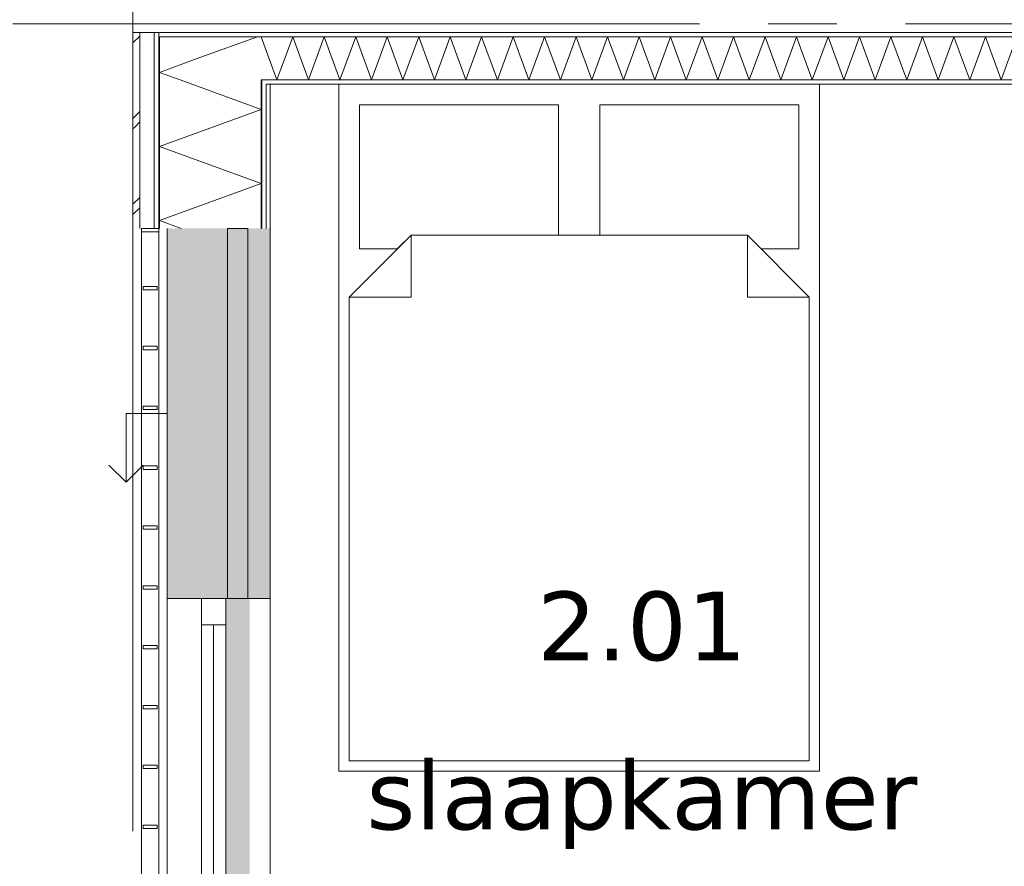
# Model space of a CAD drawing. Header units: millimetres. Extents: x -14925 to 266687, y -3550 to 35834.
# Tile 28 of 244: x -10105 to -7237, y 11048 to 13512. Entities that reach past the tile are written whole.
import ezdxf
from ezdxf.enums import TextEntityAlignment as Align

# ---------------------------------------------------------------- set-up
doc = ezdxf.new("R2010")
doc.units = ezdxf.units.MM
doc.header["$MEASUREMENT"] = 0
doc.linetypes.add('B0204', pattern=[2600, 2000, -200, 200, -200])
for name, color, linetype in [('34 Balustrades', 7, 'Continuous'), ('A Stramien', 7, 'Continuous'), ('New_21 Buitenwanden', 7, 'Continuous'), ('New_21 Buitenwanden 2D arcering', 7, 'Continuous'), ('New_21 Buitenwanden Afdek-arcering', 7, 'Continuous'), ('New_21 Buitenwanden Deuren', 7, 'Continuous'), ('New_21 Buitenwanden Doorsnede-arcering', 7, 'Continuous'), ('New_21 Buitenwanden Laagscheidingslijnen', 7, 'Continuous'), ('New_21 Buitenwanden Ramen', 7, 'Continuous'), ('New_22 C Binnenwanden', 7, 'Continuous'), ('New_22 C Binnenwanden Doorsnede-arcering', 7, 'Continuous'), ('New_22 C Binnenwanden Laagscheidingslijnen', 7, 'Continuous'), ('New_82 Interieur', 7, 'Continuous'), ('New_Z Gebruiksopp', 7, 'Continuous'), ('New_Z Gebruiksopp Zone omranding', 7, 'Continuous'), ('New_Z Gebruiksopp Zone tekst', 7, 'Continuous'), ('Tekst_dim 1_ 100 .DO', 7, 'Continuous')]:
    doc.layers.add(name, color=color, linetype=linetype)
doc.styles.add('GENERATED_STYLE_1', font='verdana.ttf')
doc.styles.add('GENERATED_STYLE_2', font='verdana.ttf')
doc.dimstyles.new('GENERATED_STYLE__1', dxfattribs={"dimtxt": 400, "dimasz": 380, "dimexe": 0.18, "dimexo": 0.0625, "dimgap": 0, "dimtad": 1, "dimdec": 0, "dimzin": 0, "dimdsep": 46, "dimtxsty": 'GENERATED_STYLE_2', "dimblk": 'ARROWHEAD_7', "dimblk1": 'ARROWHEAD_7', "dimblk2": 'ARROWHEAD_7', "dimcen": 0.09, "dimse1": 1, "dimse2": 1, "dimclrd": 9, "dimclre": 9, "dimclrt": 9, "dimadec": 1, "dimazin": 0, "dimtfac": 1, "dimtdec": 4, "dimtmove": 0, "dimatfit": 3, "dimfxl": 1, "dimtolj": 1, "dimtzin": 0, "dimarcsym": 0})
pattern_1 = [(270, (0, 0), (100, 0), [])]
pattern_2 = [(0, (0, 0), (0, 100), [])]

# ---------------------------------------------------------------- blocks, each defined once
blk = doc.blocks.new('slaapkamer_2.01_36_3', base_point=(-8292.5, 11980.5))
at = {"layer": 'New_Z Gebruiksopp Zone tekst', "color": 2, "lineweight": 0}
for tag, style, p in [('DUMMY_941', 'GENERATED_STYLE_1', (-8292.5, 11918.4)), ('DUMMY_942', 'GENERATED_STYLE_2', (-8292.5, 11421.2))]:
    blk.add_attdef(tag, text='', height=200, dxfattribs=dict(at, style=style)).set_placement(p, align=Align.TOP_LEFT)
for tag, style, p in [('ROOM_NUMBER', 'GENERATED_STYLE_1', (-8292.5, 11847.7)), ('ROOM_NAME', 'GENERATED_STYLE_2', (-8292.5, 11355.3))]:
    blk.add_attdef(tag, text='', height=200, dxfattribs=dict(at, style=style)).set_placement(p, align=Align.TOP_CENTER)
blk = doc.blocks.new('*X720')
at = {"layer": 'New_21 Buitenwanden Doorsnede-arcering', "color": 7, "linetype": 'Continuous', "lineweight": 0}
blk.add_line((-9580.3, 13402), (-9412.7, 13463), dxfattribs=at)
blk = doc.blocks.new('*X722')
at = {"layer": 'New_21 Buitenwanden Doorsnede-arcering', "color": 7, "linetype": 'Continuous', "lineweight": 0}
for p, q in [((-9775, 13445), (-9755, 13465)), ((-9775, 13225), (-9755, 13245)), ((-9775, 13195), (-9770, 13200)), ((-9770, 13200), (-9755, 13215)), ((-9775, 12975), (-9755, 12995)), ((-9775, 12945), (-9755, 12965))]:
    blk.add_line(p, q, dxfattribs=at)
blk = doc.blocks.new('*X723')
at = {"layer": 'New_21 Buitenwanden Doorsnede-arcering', "color": 7, "linetype": 'Continuous', "lineweight": 0}
for q in [(-9580.3, 13402), (-9637.1, 13337)]:
    blk.add_line((-9698, 13359.2), q, dxfattribs=at)
blk = doc.blocks.new('*X724')
at = {"layer": 'New_21 Buitenwanden Doorsnede-arcering', "color": 7, "linetype": 'Continuous', "lineweight": 0}
for p, q in [((-9637.1, 13337), (-9402, 13251.4)), ((-9698, 13143.7), (-9402, 13251.4)), ((-9698, 13143.7), (-9402, 13036)), ((-9698, 12928.2), (-9402, 13036)), ((-9698, 12928.2), (-9634.2, 12905))]:
    blk.add_line(p, q, dxfattribs=at)
blk = doc.blocks.new('Wall_109_3', base_point=(-9375, 13325))
at = {"layer": 'New_21 Buitenwanden Doorsnede-arcering', "linetype": 'Continuous', "lineweight": 0, "true_color": 0x000000}
h = blk.add_hatch(dxfattribs=at)
h.set_pattern_fill('325_Houtachtig_plaatmate_E2', color=18, style=0, pattern_type=2)
h.set_pattern_definition(pattern_1)
h.paths.add_polyline_path([(-9698, 13475), (-9713, 13475), (-9713, 13463), (-9698, 13463)])
h = blk.add_hatch(dxfattribs=at)
h.set_pattern_fill('325_Houtachtig_plaatmate_E2', color=18, style=0, pattern_type=2)
h.set_pattern_definition(pattern_1)
h.paths.add_polyline_path([(-9698, 13463), (-9713, 13463), (-9713, 13451.75), (-9698, 13446.125)])
h = blk.add_hatch(dxfattribs=at)
h.set_pattern_fill('325_Houtachtig_plaatmate_E2', color=18, style=0, pattern_type=2)
h.set_pattern_definition(pattern_1)
h.paths.add_polyline_path([(-9713, 13451.75), (-9713, 12905), (-9698, 12905), (-9698, 13446.125)])
h = blk.add_hatch(dxfattribs=at)
h.set_pattern_fill('325_Houtachtig_plaatmate_E2', color=18, style=0, pattern_type=2)
h.set_pattern_definition(pattern_1)
h.paths.add_polyline_path([(-9387, 13337), (-9402, 13337), (-9402, 13335.125), (-9387, 13329.5)])
h = blk.add_hatch(dxfattribs=at)
h.set_pattern_fill('325_Houtachtig_plaatmate_E2', color=18, style=0, pattern_type=2)
h.set_pattern_definition(pattern_1)
h.paths.add_polyline_path([(-9387, 13325), (-9387, 13329.5), (-9402, 13335.125), (-9402, 13325)])
h = blk.add_hatch(dxfattribs=at)
h.set_pattern_fill('325_Houtachtig_plaatmate_E2', color=18, style=0, pattern_type=2)
h.set_pattern_definition(pattern_1)
h.paths.add_polyline_path([(-9402, 13325), (-9402, 12905), (-9387, 12905), (-9387, 13325)])
h = blk.add_hatch(dxfattribs=at)
h.set_pattern_fill('720_Gips_0003', color=18, style=0, pattern_type=2)
h.set_pattern_definition([(270, (0, 0), (346.41, 0), [0, -200]), (270, (173.2, -100), (346.41, 0), [0, -200])])
h.paths.add_polyline_path([(-9387, 13325), (-9387, 12905), (-9375, 12905), (-9375, 13325)])
at = {"layer": 'New_21 Buitenwanden', "color": 9, "linetype": 'Continuous', "lineweight": 0, "flags": 128}
for points in [[(-9775, 13475), (-9775, 12905)], [(-9375, 12905), (-9375, 13325)]]:
    blk.add_lwpolyline(points, dxfattribs=at)
at = {"layer": 'New_21 Buitenwanden Laagscheidingslijnen', "color": 9, "linetype": 'Continuous', "lineweight": 0}
for p, q in [((-9755, 13467.5), (-9755, 12905)), ((-9713, 13451.75), (-9713, 12905)), ((-9698, 13446.125), (-9698, 13337)), ((-9698, 13337), (-9698, 12905)), ((-9402, 13335.125), (-9402, 13325)), ((-9402, 13325), (-9402, 12905)), ((-9387, 13325), (-9387, 12905))]:
    blk.add_line(p, q, dxfattribs=at)
at = {"layer": 'New_21 Buitenwanden Laagscheidingslijnen', "color": 1, "linetype": 'Continuous', "lineweight": 0}
blk.add_line((-9375, 13325), (-9387, 13325), dxfattribs=at)
at = {"layer": 'New_22 C Binnenwanden', "color": 9, "linetype": 'Continuous', "lineweight": 0, "flags": 128}
for points in [[(-9775, 13475), (-9755, 13475)], [(-9755, 13475), (-9713, 13475)], [(-9713, 13475), (-9698, 13475)]]:
    blk.add_lwpolyline(points, dxfattribs=at)
at = {"layer": 'New_22 C Binnenwanden Laagscheidingslijnen', "color": 9, "linetype": 'Continuous', "lineweight": 0}
for p, q in [((-9755, 13475), (-9755, 13467.5)), ((-9713, 13475), (-9713, 13463)), ((-9713, 13463), (-9713, 13451.75)), ((-9698, 13463), (-9698, 13446.125)), ((-9402, 13337), (-9402, 13335.125))]:
    blk.add_line(p, q, dxfattribs=at)
at = {"layer": 'New_22 C Binnenwanden Laagscheidingslijnen', "color": 1, "linetype": 'Continuous', "lineweight": 0}
for p, q in [((-9402, 13463), (-9698, 13463)), ((-9387, 13337), (-9402, 13337))]:
    blk.add_line(p, q, dxfattribs=at)
at = {"layer": 'New_21 Buitenwanden', "color": 1, "lineweight": 0}
for name in ['*X722', '*X720', '*X723', '*X724']:
    blk.add_blockref(name, (0, 0), dxfattribs=at)
blk = doc.blocks.new('*X768')
at = {"layer": 'New_22 C Binnenwanden Doorsnede-arcering', "color": 7, "linetype": 'Continuous', "lineweight": 0}
for p, q in [((-9402, 13461.2), (-9401.4, 13463)), ((-9355.5, 13337), (-9401.4, 13463)), ((-9355.5, 13337), (-9309.6, 13463)), ((-9263.8, 13337), (-9309.6, 13463)), ((-9263.8, 13337), (-9217.9, 13463)), ((-9172, 13337), (-9217.9, 13463)), ((-9172, 13337), (-9126.2, 13463)), ((-9080.3, 13337), (-9126.2, 13463)), ((-9080.3, 13337), (-9034.5, 13463)), ((-8988.6, 13337), (-9034.5, 13463)), ((-8988.6, 13337), (-8942.7, 13463)), ((-8896.9, 13337), (-8942.7, 13463)), ((-8896.9, 13337), (-8851, 13463)), ((-8805.2, 13337), (-8851, 13463)), ((-8805.2, 13337), (-8759.3, 13463)), ((-8713.4, 13337), (-8759.3, 13463)), ((-8713.4, 13337), (-8667.6, 13463)), ((-8621.7, 13337), (-8667.6, 13463)), ((-8621.7, 13337), (-8575.9, 13463)), ((-8530, 13337), (-8575.9, 13463)), ((-8530, 13337), (-8484.1, 13463)), ((-8438.3, 13337), (-8484.1, 13463)), ((-8438.3, 13337), (-8392.4, 13463)), ((-8346.6, 13337), (-8392.4, 13463)), ((-8346.6, 13337), (-8300.7, 13463)), ((-8254.8, 13337), (-8300.7, 13463)), ((-8254.8, 13337), (-8209, 13463)), ((-8163.1, 13337), (-8209, 13463)), ((-8163.1, 13337), (-8117.3, 13463)), ((-8071.4, 13337), (-8117.3, 13463)), ((-8071.4, 13337), (-8025.5, 13463)), ((-7979.7, 13337), (-8025.5, 13463)), ((-7979.7, 13337), (-7933.8, 13463)), ((-7888, 13337), (-7933.8, 13463)), ((-7888, 13337), (-7842.1, 13463)), ((-7796.2, 13337), (-7842.1, 13463)), ((-7796.2, 13337), (-7750.4, 13463)), ((-7704.5, 13337), (-7750.4, 13463)), ((-7704.5, 13337), (-7658.7, 13463)), ((-7612.8, 13337), (-7658.7, 13463)), ((-7612.8, 13337), (-7566.9, 13463)), ((-7521.1, 13337), (-7566.9, 13463)), ((-7521.1, 13337), (-7475.2, 13463)), ((-7429.4, 13337), (-7475.2, 13463)), ((-7429.4, 13337), (-7383.5, 13463)), ((-7337.6, 13337), (-7383.5, 13463)), ((-7337.6, 13337), (-7291.8, 13463)), ((-7245.9, 13337), (-7291.8, 13463)), ((-7245.9, 13337), (-7200.1, 13463)), ((-7154.2, 13337), (-7200.1, 13463)), ((-7154.2, 13337), (-7133, 13395.2))]:
    blk.add_line(p, q, dxfattribs=at)
blk = doc.blocks.new('Wall_116_3', base_point=(-9375, 13325))
at = {"layer": 'New_22 C Binnenwanden Doorsnede-arcering', "linetype": 'Continuous', "lineweight": 0, "true_color": 0x000000}
h = blk.add_hatch(dxfattribs=at)
h.set_pattern_fill('325_Houtachtig_plaatmate_E2', color=18, style=0, pattern_type=2)
h.set_pattern_definition(pattern_2)
h.paths.add_polyline_path([(-2602, 13475), (-9698, 13475), (-9698, 13463), (-2602, 13463)])
h = blk.add_hatch(dxfattribs=at)
h.set_pattern_fill('325_Houtachtig_plaatmate_E2', color=18, style=0, pattern_type=2)
h.set_pattern_definition(pattern_2)
h.paths.add_polyline_path([(-7145, 13337), (-9387, 13337), (-9387, 13329.5), (-9375, 13325), (-7145, 13325)])
h = blk.add_hatch(dxfattribs=at)
h.set_pattern_fill('325_Houtachtig_plaatmate_E2', color=18, style=0, pattern_type=2)
h.set_pattern_definition(pattern_2)
h.paths.add_polyline_path([(-9375, 13325), (-9387, 13329.5), (-9387, 13325)])
at = {"layer": 'New_21 Buitenwanden Laagscheidingslijnen', "color": 1, "linetype": 'Continuous', "lineweight": 0}
blk.add_line((-9375, 13325), (-9387, 13325), dxfattribs=at)
at = {"layer": 'New_22 C Binnenwanden', "color": 1, "linetype": 'Continuous', "lineweight": 0, "flags": 128}
for points in [[(-2602, 13475), (-9698, 13475)], [(-9375, 13325), (-7145, 13325)]]:
    blk.add_lwpolyline(points, dxfattribs=at)
at = {"layer": 'New_22 C Binnenwanden Laagscheidingslijnen', "color": 1, "linetype": 'Continuous', "lineweight": 0}
for p, q in [((-9402, 13463), (-9698, 13463)), ((-9402, 13463), (-2898, 13463)), ((-9387, 13337), (-9402, 13337)), ((-9387, 13337), (-7133, 13337))]:
    blk.add_line(p, q, dxfattribs=at)
at = {"layer": 'New_22 C Binnenwanden', "color": 1, "lineweight": 0}
blk.add_blockref('*X768', (0, 0), dxfattribs=at)
blk = doc.blocks.new('Rnx horizontaal 26[15]_3')
at = {"layer": 'New_21 Buitenwanden Ramen', "color": 7, "linetype": 'Continuous', "lineweight": 0}
for p, q in [((-9675, 9595), (-9675, 11827)), ((-9675, 11827), (-9655, 11827)), ((-9655, 11827), (-9613, 11827)), ((-9613, 11827), (-9598, 11827)), ((-9598, 11827), (-9575, 11827)), ((-9575, 11751), (-9575, 11827)), ((-9575, 11827), (-9505, 11827)), ((-9575, 11827), (-9505, 11827)), ((-9505, 11827), (-9505, 11751)), ((-9505, 11827), (-9402, 11827)), ((-9505, 11827), (-9402, 11827)), ((-9402, 11827), (-9387, 11827)), ((-9402, 11827), (-9387, 11827)), ((-9387, 11827), (-9375, 11827)), ((-9387, 11827), (-9375, 11827)), ((-9375, 11827), (-9375, 11839)), ((-9375, 11827), (-9375, 11839)), ((-9375, 9595), (-9375, 11827)), ((-9505, 11751), (-9575, 11751)), ((-9575, 10749), (-9575, 11751)), ((-9540, 10749), (-9540, 11751)), ((-9505, 11751), (-9505, 10749)), ((-9575, 10711), (-9575, 10749)), ((-9575, 10749), (-9505, 10749)), ((-9505, 10749), (-9505, 10711)), ((-9575, 10673), (-9575, 10711)), ((-9505, 10711), (-9505, 10673)), ((-9505, 10673), (-9575, 10673)), ((-9575, 9671), (-9575, 10673)), ((-9540, 9671), (-9540, 10673)), ((-9505, 10673), (-9505, 9671)), ((-9575, 9595), (-9575, 9671)), ((-9575, 9671), (-9505, 9671)), ((-9505, 9671), (-9505, 9595)), ((-9675, 9595), (-9655, 9595)), ((-9655, 9595), (-9613, 9595)), ((-9613, 9595), (-9598, 9595)), ((-9598, 9595), (-9575, 9595)), ((-9575, 9595), (-9505, 9595)), ((-9575, 9595), (-9505, 9595)), ((-9505, 9595), (-9402, 9595)), ((-9505, 9595), (-9402, 9595)), ((-9402, 9595), (-9387, 9595)), ((-9402, 9595), (-9387, 9595)), ((-9387, 9595), (-9375, 9595)), ((-9387, 9595), (-9375, 9595)), ((-9375, 9595), (-9375, 9583)), ((-9375, 9595), (-9375, 9583))]:
    blk.add_line(p, q, dxfattribs=at)
blk = doc.blocks.new('DS1 in wand 26[58]_3')
at = {"layer": 'New_21 Buitenwanden Deuren', "color": 7, "linetype": 'Continuous', "lineweight": 0}
for p, q in [((-9675, 12905), (-9675, 11827)), ((-9500, 12905), (-9500, 11827)), ((-9440, 12905), (-9500, 12905)), ((-9440, 11827), (-9440, 12905)), ((-9375, 12905), (-9375, 11827)), ((-9675, 12366), (-9795, 12366)), ((-9795, 12366), (-9795, 12166)), ((-9795, 12166), (-9845, 12216)), ((-9795, 12166), (-9745, 12216)), ((-9675, 11827), (-9655, 11827)), ((-9655, 11827), (-9613, 11827)), ((-9613, 11827), (-9598, 11827)), ((-9598, 11827), (-9505, 11827)), ((-9500, 11827), (-9440, 11827)), ((-9435, 11827), (-9402, 11827)), ((-9435, 11827), (-9402, 11827)), ((-9402, 11827), (-9387, 11827)), ((-9402, 11827), (-9387, 11827)), ((-9387, 11827), (-9375, 11827)), ((-9387, 11827), (-9375, 11827)), ((-9375, 11827), (-9375, 11751)), ((-9375, 11827), (-9375, 11751))]:
    blk.add_line(p, q, dxfattribs=at)
blk = doc.blocks.new('Wall_251_3', base_point=(-9375, 12905))
at = {"layer": 'New_21 Buitenwanden 2D arcering', "linetype": 'Continuous', "lineweight": 0, "true_color": 0xffffff}
blk.add_hatch(color=7, dxfattribs=at).paths.add_polyline_path([(-9505, 11827), (-9505, 10744), (-9435, 10744), (-9435, 11827)])
at = {"layer": 'New_21 Buitenwanden Afdek-arcering', "linetype": 'Continuous', "lineweight": 0, "true_color": 0xffffff}
blk.add_hatch(color=7, dxfattribs=at).paths.add_polyline_path([(-9675, 11827), (-9375, 11827), (-9375, 12905), (-9675, 12905)])
at = {"layer": 'New_21 Buitenwanden', "color": 9, "linetype": 'Continuous', "lineweight": 0}
for p, q in [((-9675, 9595), (-9655, 9595)), ((-9655, 9595), (-9613, 9595)), ((-9613, 9595), (-9598, 9595)), ((-9598, 9595), (-9575, 9595)), ((-9575, 9595), (-9505, 9595)), ((-9505, 9595), (-9402, 9595)), ((-9402, 9595), (-9387, 9595)), ((-9387, 9595), (-9375, 9595)), ((-9375, 9595), (-9375, 9583))]:
    blk.add_line(p, q, dxfattribs=at)
at = {"layer": 'New_21 Buitenwanden Deuren', "color": 7, "linetype": 'Continuous', "lineweight": 0}
blk.add_blockref('DS1 in wand 26[58]_3', (0, 0), dxfattribs=at)
at = {"layer": 'New_21 Buitenwanden Ramen', "color": 7, "linetype": 'Continuous', "lineweight": 0}
blk.add_blockref('Rnx horizontaal 26[15]_3', (0, 0), dxfattribs=at)
blk = doc.blocks.new('Railing_19_3')
at = {"layer": '34 Balustrades', "color": 9, "linetype": 'Continuous', "lineweight": 0, "flags": 128}
for points in [[(-9700, 12905), (-9750, 12905), (-9750, 9595), (-9700, 9595)], [(-9700, 12905), (-9750, 12905), (-9750, 9595), (-9700, 9595)], [(-9700, 12905), (-9750, 12905), (-9750, 12895), (-9700, 12895)], [(-9700, 9605), (-9750, 9605), (-9750, 9595), (-9700, 9595)]]:
    blk.add_lwpolyline(points, close=True, dxfattribs=at)
at = {"layer": '34 Balustrades', "color": 7, "linetype": 'Continuous', "lineweight": 0, "flags": 128}
for points in [[(-9705, 12735.8), (-9745, 12735.8), (-9745, 12725.8), (-9705, 12725.8)], [(-9705, 12561.6), (-9745, 12561.6), (-9745, 12551.6), (-9705, 12551.6)], [(-9705, 12387.4), (-9745, 12387.4), (-9745, 12377.4), (-9705, 12377.4)], [(-9705, 12213.2), (-9745, 12213.2), (-9745, 12203.2), (-9705, 12203.2)], [(-9705, 12038.9), (-9745, 12038.9), (-9745, 12028.9), (-9705, 12028.9)], [(-9705, 11864.7), (-9745, 11864.7), (-9745, 11854.7), (-9705, 11854.7)], [(-9705, 11690.5), (-9745, 11690.5), (-9745, 11680.5), (-9705, 11680.5)], [(-9705, 11516.3), (-9745, 11516.3), (-9745, 11506.3), (-9705, 11506.3)], [(-9705, 11342.1), (-9745, 11342.1), (-9745, 11332.1), (-9705, 11332.1)], [(-9705, 11167.9), (-9745, 11167.9), (-9745, 11157.9), (-9705, 11157.9)], [(-9705, 10993.7), (-9745, 10993.7), (-9745, 10983.7), (-9705, 10983.7)], [(-9705, 10819.5), (-9745, 10819.5), (-9745, 10809.5), (-9705, 10809.5)], [(-9705, 10645.3), (-9745, 10645.3), (-9745, 10635.3), (-9705, 10635.3)], [(-9705, 10471.1), (-9745, 10471.1), (-9745, 10461.1), (-9705, 10461.1)], [(-9705, 10296.8), (-9745, 10296.8), (-9745, 10286.8), (-9705, 10286.8)], [(-9705, 10122.6), (-9745, 10122.6), (-9745, 10112.6), (-9705, 10112.6)], [(-9705, 9948.4), (-9745, 9948.4), (-9745, 9938.4), (-9705, 9938.4)], [(-9705, 9774.2), (-9745, 9774.2), (-9745, 9764.2), (-9705, 9764.2)]]:
    blk.add_lwpolyline(points, close=True, dxfattribs=at)
blk = doc.blocks.new('Bed dubbel 02 26[59]_3', base_point=(-7805, 11355))
at = {"layer": 'New_82 Interieur', "color": 7, "linetype": 'Continuous', "lineweight": 0}
for p, q in [((-8965, 12885), (-8965, 12705)), ((-7985, 12885), (-7985, 12705)), ((-9145, 12705), (-8965, 12705)), ((-7805, 12705), (-7985, 12705))]:
    blk.add_line(p, q, dxfattribs=at)
at = {"layer": 'New_82 Interieur', "color": 7, "linetype": 'Continuous', "lineweight": 0, "flags": 128}
for points in [[(-7775, 11325), (-9175, 11325), (-9175, 13325), (-7775, 13325)], [(-8535, 12885), (-8965, 12885), (-9005, 12845), (-9115, 12845), (-9115, 13265), (-8535, 13265)], [(-8415, 12885), (-7985, 12885), (-7945, 12845), (-7835, 12845), (-7835, 13265), (-8415, 13265)], [(-7805, 11355), (-9145, 11355), (-9145, 12705), (-8965, 12885), (-7985, 12885), (-7805, 12705)]]:
    blk.add_lwpolyline(points, close=True, dxfattribs=at)
blk = doc.blocks.new('Standard grid marker_4')
at = {"layer": 'A Stramien', "color": 7, "linetype": 'B0204', "lineweight": 0}
blk.add_line((1000, 0), (12450, 0), dxfattribs=at)
at = {"layer": 'A Stramien', "color": 9, "lineweight": 0, "style": 'GENERATED_STYLE_2'}
blk.add_attdef('AC_MarkerText_1', text='', height=400, rotation=180, dxfattribs=at).set_placement((-600, -491.1), align=Align.TOP_CENTER)
blk = doc.blocks.new('Standard grid marker_2')
at = {"layer": 'A Stramien', "color": 7, "linetype": 'B0204', "lineweight": 0}
blk.add_line((1000, 0), (24500, 0), dxfattribs=at)
at = {"layer": 'A Stramien', "color": 9, "lineweight": 0, "style": 'GENERATED_STYLE_2'}
blk.add_attdef('AC_MarkerText_1', text='', height=400, rotation=90, dxfattribs=at).set_placement((-948.6, -142.5), align=Align.TOP_CENTER)
blk = doc.blocks.new('*D1766')
at = {"layer": 'Tekst_dim 1_ 100 .DO', "color": 9, "linetype": 'Continuous', "lineweight": 0}
for p, q in [((-12775, 18025), (-12775, 18325)), ((-12400, 18125), (-13150, 18125)), ((-12775, -25), (-12775, 18025)), ((-12775, -325), (-12775, -25)), ((-12400, -125), (-13150, -125))]:
    blk.add_line(p, q, dxfattribs=at)
for centre in [(-12775, 18125), (-12775, -125)]:
    blk.add_circle(centre, 100, dxfattribs=at)
at = {"layer": 'Tekst_dim 1_ 100 .DO', "color": 9, "lineweight": 0, "insert": (-12855, 8028.3), "char_height": 400, "attachment_point": 7, "rotation": 90, "style": 'GENERATED_STYLE_2'}
blk.add_mtext('\\A1;{\\pql;\\fVerdana|b0|i0|c0|p0;\\W1.000000;18.250}', dxfattribs=at)
blk = doc.blocks.new('ARROWHEAD_7')
at = {"color": 0, "linetype": 'Continuous', "lineweight": 0}
for p, q in [((0, -0.25), (0, 0.25)), ((0, 0), (-1, 0)), ((-0.25, 0), (0.25, 0))]:
    blk.add_line(p, q, dxfattribs=at)
blk.add_circle((0, 0), 0.25, dxfattribs=at)

msp = doc.modelspace()

# ---------------------------------------------------------------- linework, layer by layer
at = {"layer": 'New_Z Gebruiksopp Zone omranding', "color": 254, "linetype": 'Continuous', "lineweight": 0, "true_color": 0xe4e3c5, "flags": 128}
msp.add_lwpolyline([(-7110, 13325), (-9375, 13325), (-9375, 9175), (-8106, 9175), (-8106, 10154), (-7110, 10154)], close=True, dxfattribs=at)

# ---------------------------------------------------------------- block references
at = {"layer": '34 Balustrades', "color": 9, "linetype": 'Continuous', "lineweight": 0}
msp.add_blockref('Railing_19_3', (0, 0), dxfattribs=at)
at = {"layer": 'A Stramien', "color": 1, "linetype": 'Continuous', "lineweight": 0, "zscale": 1000, "rotation": 270}
msp.add_blockref('Standard grid marker_2', (-9775, 21950), dxfattribs=at)
at = {"layer": 'A Stramien', "color": 1, "linetype": 'Continuous', "lineweight": 0, "xscale": -1, "zscale": 1000, "rotation": 180}
msp.add_blockref('Standard grid marker_4', (-13725, 13500), dxfattribs=at)
at = {"layer": 'New_21 Buitenwanden', "color": 1, "lineweight": 0}
for name, p in [('Wall_109_3', (-9375, 13325)), ('Wall_251_3', (-9375, 12905))]:
    msp.add_blockref(name, p, dxfattribs=at)
at = {"layer": 'New_22 C Binnenwanden', "color": 1, "lineweight": 0}
msp.add_blockref('Wall_116_3', (-9375, 13325), dxfattribs=at)
at = {"layer": 'New_82 Interieur', "color": 7, "linetype": 'Continuous', "lineweight": 0}
msp.add_blockref('Bed dubbel 02 26[59]_3', (-7805, 11355), dxfattribs=at)
at = {"layer": 'New_Z Gebruiksopp', "color": 2, "linetype": 'Continuous', "lineweight": 0}
msp.add_blockref('slaapkamer_2.01_36_3', (-8292.5, 11980.5), dxfattribs=at).add_auto_attribs({'ROOM_NAME': 'slaapkamer', 'ROOM_NUMBER': '2.01'})

# ---------------------------------------------------------------- dimensions: what is measured, and where the dimension line sits
at = {"layer": 'Tekst_dim 1_ 100 .DO', "color": 9, "linetype": 'Continuous', "lineweight": 0}
dim = msp.add_linear_dim(base=(-12775, 18125), p1=(-9775, -125), p2=(-9775, 18125), angle=90, dimstyle='GENERATED_STYLE__1', dxfattribs=at)
dim.commit()
dim.dimension.update_dxf_attribs({"geometry": '*D1766', "text_midpoint": (-13055, 8850.6), "dimtype": 160, "text_rotation": 90})

doc.saveas('drawing.dxf')
